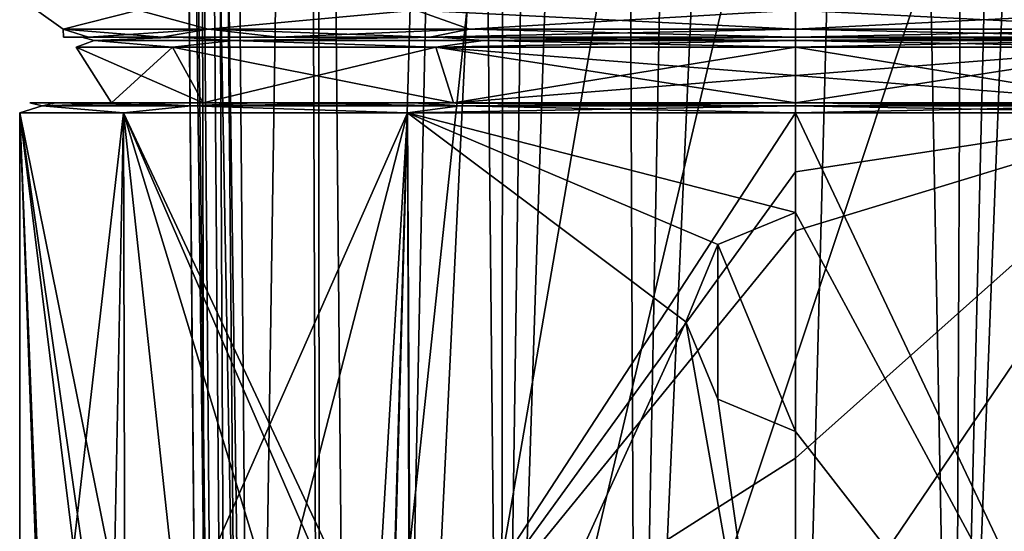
# Model space of a CAD drawing. Header units: metres. Extents: x -110 to 110, y -123 to 72.
# Tile 5 of 11: x -23 to 6, y -70 to -55. Entities that reach past the tile are written whole.
import ezdxf

# ---------------------------------------------------------------- set-up
doc = ezdxf.new("R2010")
doc.units = ezdxf.units.M
doc.layers.add('11522202', color=7, linetype='CONTINUOUS')

msp = doc.modelspace()

# ---------------------------------------------------------------- linework, layer by layer
at = {"layer": '11522202'}
for points in [[(-4.719648, -91.09214, -59.01066), (0, 14.5, -59.15), (0, -90.15245, -59.15)], [(-4.719648, -91.09214, -59.01066), (-2.723378, 14.15914, -59.10363), (0, 14.5, -59.15)], [(0, 14.5, -59.15), (2.722556, 14.15934, -59.10366), (0, -90.15245, -59.15)], [(-4.719648, -91.09214, -59.01066), (-5.186987, 13.18686, -58.98167), (-2.723378, 14.15914, -59.10363)], [(2.722556, 14.15934, -59.10366), (4.719648, -91.09214, -59.01066), (0, -90.15245, -59.15)], [(2.722556, 14.15934, -59.10366), (5.185816, 13.18751, -58.98174), (4.719648, -91.09214, -59.01066)], [(-8.719511, -93.77825, -58.67339), (-7.187389, 11.71828, -58.82648), (-5.186987, 13.18686, -58.98167)], [(-4.719648, -91.09214, -59.01066), (-8.719511, -93.77825, -58.67339), (-5.186987, 13.18686, -58.98167)], [(5.185816, 13.18751, -58.98174), (7.186258, 11.71936, -58.82658), (4.719648, -91.09214, -59.01066)], [(-8.719511, -93.77825, -58.67339), (-8.618285, 9.922111, -58.68443), (-7.187389, 11.71828, -58.82648)], [(7.186258, 11.71936, -58.82658), (8.617465, 9.923497, -58.68452), (4.719648, -91.09214, -59.01066)], [(-8.719511, -93.77825, -58.67339), (-9.216984, -43.89911, -58.61727), (-8.618285, 9.922111, -58.68443)], [(8.617465, 9.923497, -58.68452), (8.719511, -93.77825, -58.67339), (4.719648, -91.09214, -59.01066)], [(-17.9807, -53.58616, -48.69353), (-17.70264, 5.849687, -52.54354), (-17.46145, -113.0873, -48.75116)], [(-16.75495, -113.0776, -52.44328), (-17.70264, 5.849687, -52.54354), (-17.35532, 5.853501, -53.27666)], [(-16.75495, -113.0776, -52.44328), (-17.46145, -113.0873, -48.75116), (-17.70264, 5.849687, -52.54354)], [(-16.29741, -113.0728, -53.43381), (-17.35532, 5.853501, -53.27666), (-14.50986, 5.881906, -56.62428)], [(-16.29741, -113.0728, -53.43381), (-16.75495, -113.0776, -52.44328), (-17.35532, 5.853501, -53.27666)], [(-16.29741, -113.0728, -53.43381), (-14.50986, 5.881906, -56.62428), (-14.07828, -113.0508, -56.24915)], [(-14.07828, -113.0508, -56.24915), (-14.50986, 5.881906, -56.62428), (-14.18506, 5.884991, -56.85852)], [(-13.06809, -113.0411, -57.03175), (-14.18506, 5.884991, -56.85852), (-9.713916, 5.925824, -58.55806)], [(-13.06809, -113.0411, -57.03175), (-14.07828, -113.0508, -56.24915), (-14.18506, 5.884991, -56.85852)], [(-11.8823, -99.36379, -57.76591), (-13.06809, -113.0411, -57.03175), (-9.713916, 5.925824, -58.55806)], [(-11.8823, -99.36379, -57.76591), (-9.713916, 5.925824, -58.55806), (-9.216984, -43.89911, -58.61727)], [(-17.46145, -113.0873, -48.75116), (-17.46145, -113.0873, -40.65), (-18.4993, 5.838559, -40.65)], [(-17.02212, -113.0834, -39.58934), (-18.4993, 5.838559, -40.65), (-17.46145, -113.0873, -40.65)], [(-17.9807, -53.58616, -48.69353), (-17.46145, -113.0873, -48.75116), (-18.4993, 5.838559, -40.65)], [(-18.30213, -0.914917, -40.02107), (-18.4993, 5.838559, -40.65), (-17.02212, -113.0834, -39.58934)], [(-17.91646, -6.429365, -39.55414), (-18.30213, -0.914917, -40.02107), (-17.02212, -113.0834, -39.58934)], [(-17.91646, -6.429365, -39.55414), (-17.02212, -113.0834, -39.58934), (-15.9615, -113.0742, -39.15)], [(-17.40933, -10.9171, -39.25697), (-17.91646, -6.429365, -39.55414), (-15.9615, -113.0742, -39.15)], [(-17.40933, -10.9171, -39.25697), (-15.9615, -113.0742, -39.15), (-16.82195, -14.47613, -39.15)], [(-6.027928, -19.8053, -39.15), (-16.82195, -14.47613, -39.15), (-15.9615, -113.0742, -39.15)], [(-15.9615, -113.0742, -39.15), (15.9615, -113.0742, -39.15), (16.82195, -14.47613, -39.15)], [(6.027928, -19.8053, -39.15), (-15.9615, -113.0742, -39.15), (16.82195, -14.47613, -39.15)], [(0, -20.5, -39.15), (-6.027928, -19.8053, -39.15), (-15.9615, -113.0742, -39.15)], [(6.027928, -19.8053, -39.15), (0, -20.5, -39.15), (-15.9615, -113.0742, -39.15)], [(-11.8823, -99.36379, -57.76591), (-9.216984, -43.89911, -58.61727), (-8.719511, -93.77825, -58.67339)], [(-21.70744, -55.26569, 4.954581), (-19.48557, -54.7, 11.25), (-22.5, -54.7)], [(-21.70744, -55.26569, -4.954581), (-22.5, -54.7), (-19.48557, -54.7, -11.25)], [(-21.70744, -55.26569, 4.954581), (-22.5, -54.7), (-21.70744, -55.26569, -4.954581)], [(-17.40801, -55.26569, 13.88243), (-19.48557, -54.7, 11.25), (-21.70744, -55.26569, 4.954581)], [(-21.70744, -55.26569, -4.954581), (-19.48557, -54.7, -11.25), (-17.40801, -55.26569, -13.88243)], [(-17.40801, -55.26569, 13.88243), (-11.25, -54.7, 19.48557), (-19.48557, -54.7, 11.25)], [(-17.40801, -55.26569, -13.88243), (-19.48557, -54.7, -11.25), (-11.25, -54.7, -19.48557)], [(-9.660719, -55.26569, 20.06069), (-11.25, -54.7, 19.48557), (-17.40801, -55.26569, 13.88243)], [(-17.40801, -55.26569, -13.88243), (-11.25, -54.7, -19.48557), (-9.660719, -55.26569, -20.06069)], [(-9.660719, -55.26569, -20.06069), (-11.25, -54.7, -19.48557), (0, -54.7, -22.5)], [(0, -55.26569, 22.26569), (0, -54.7, 22.5), (-11.25, -54.7, 19.48557)], [(-9.660719, -55.26569, 20.06069), (0, -55.26569, 22.26569), (-11.25, -54.7, 19.48557)], [(-9.660719, -55.26569, -20.06069), (0, -54.7, -22.5), (0, -55.26569, -22.26569)], [(0, -55.26569, -22.26569), (0, -54.7, -22.5), (11.25, -54.7, -19.48557)], [(11.13284, -55.26569, 19.28265), (11.25, -54.7, 19.48557), (0, -54.7, 22.5)], [(11.13284, -55.26569, 19.28265), (0, -54.7, 22.5), (0, -55.26569, 22.26569)], [(0, -55.26569, -22.26569), (11.25, -54.7, -19.48557), (11.13284, -55.26569, -19.28265)], [(-21.70744, -55.26569, -4.954581), (-20.95944, -55.5, -5.620661), (-21.69998, -55.5, -0.000001)], [(-21.70744, -55.26569, -4.954581), (-17.40801, -55.26569, -13.88243), (-20.95944, -55.5, -5.620661)], [(-21.70744, -55.26569, 4.954581), (-21.69998, -55.5, -0.000001), (-20.95944, -55.5, 5.620658)], [(-21.70744, -55.26569, 4.954581), (-21.70744, -55.26569, -4.954581), (-21.69998, -55.5, -0.000001)], [(-21.70744, -55.26569, 4.954581), (-20.95944, -55.5, 5.620658), (-18.78845, -55.5, 10.85741)], [(-17.40801, -55.26569, 13.88243), (-21.70744, -55.26569, 4.954581), (-18.78845, -55.5, 10.85741)], [(-17.40801, -55.26569, -13.88243), (-18.78845, -55.5, -10.85742), (-20.95944, -55.5, -5.620661)], [(-17.40801, -55.26569, -13.88243), (-15.33504, -55.5, -15.35338), (-18.78845, -55.5, -10.85742)], [(-17.40801, -55.26569, 13.88243), (-18.78845, -55.5, 10.85741), (-15.33504, -55.5, 15.35338)], [(-17.40801, -55.26569, -13.88243), (-9.660719, -55.26569, -20.06069), (-15.33504, -55.5, -15.35338)], [(-17.40801, -55.26569, 13.88243), (-15.33504, -55.5, 15.35338), (-10.83512, -55.5, 18.80133)], [(-9.660719, -55.26569, 20.06069), (-17.40801, -55.26569, 13.88243), (-10.83512, -55.5, 18.80133)], [(-9.660719, -55.26569, -20.06069), (-10.83512, -55.5, -18.80133), (-15.33504, -55.5, -15.35338)], [(0, -55.26569, -22.26569), (0, -55.5, -21.7), (-10.83512, -55.5, -18.80133)], [(-9.660719, -55.26569, -20.06069), (0, -55.26569, -22.26569), (-10.83512, -55.5, -18.80133)], [(-9.660719, -55.26569, 20.06069), (-10.83512, -55.5, 18.80133), (0, -55.5, 21.7)], [(-9.660719, -55.26569, 20.06069), (0, -55.5, 21.7), (0, -55.26569, 22.26569)], [(11.13284, -55.26569, -19.28265), (10.83524, -55.5, -18.80127), (0, -55.5, -21.7)], [(0, -55.26569, -22.26569), (11.13284, -55.26569, -19.28265), (0, -55.5, -21.7)], [(0, -55.26569, 22.26569), (0, -55.5, 21.7), (10.83524, -55.5, 18.80127)], [(11.13284, -55.26569, 19.28265), (0, -55.26569, 22.26569), (10.83524, -55.5, 18.80127)], [(-21.15433, -55.5), (-21.69998, -55.5, -0.000001), (-20.95944, -55.5, -5.620661)], [(-21.15433, -55.5), (-20.95944, -55.5, 5.620658), (-21.69998, -55.5, -0.000001)], [(-20.79308, -55.60045, -4.745884), (-18.46976, -55.80089, -10.66352), (-21.32704, -55.80089)], [(-20.79308, -55.60045, 4.745884), (-21.32704, -55.80089), (-18.46976, -55.80089, 10.66352)], [(-20.79308, -55.60045, -4.745884), (-21.32704, -55.80089), (-20.79308, -55.60045, 4.745884)], [(-21.15433, -55.5), (-20.95944, -55.5, -5.620661), (-18.78845, -55.5, -10.85742)], [(-18.32014, -55.5, -10.57726), (-21.15433, -55.5), (-18.78845, -55.5, -10.85742)], [(-21.15433, -55.5), (-18.32014, -55.5, 10.57726), (-20.95944, -55.5, 5.620658)], [(-20.79308, -55.60045, 4.745884), (-18.32014, -55.5, 10.57726), (-21.15433, -55.5)], [(-20.79308, -55.60045, -4.745884), (-21.15433, -55.5), (-18.32014, -55.5, -10.57726)], [(-20.79308, -55.60045, -4.745884), (-20.79308, -55.60045, 4.745884), (-21.15433, -55.5)], [(-18.32014, -55.5, 10.57726), (-18.78845, -55.5, 10.85741), (-20.95944, -55.5, 5.620658)], [(-20.79308, -55.60045, 4.745884), (-16.67475, -55.60045, 13.29767), (-18.32014, -55.5, 10.57726)], [(-16.67475, -55.60045, -13.29767), (-20.79308, -55.60045, -4.745884), (-18.32014, -55.5, -10.57726)], [(-16.67475, -55.60045, -13.29767), (-18.46976, -55.80089, -10.66352), (-20.79308, -55.60045, -4.745884)], [(-20.79308, -55.60045, 4.745884), (-18.46976, -55.80089, 10.66352), (-16.67475, -55.60045, 13.29767)], [(-18.32014, -55.5, -10.57726), (-18.78845, -55.5, -10.85742), (-15.33504, -55.5, -15.35338)], [(-18.32014, -55.5, 10.57726), (-15.33504, -55.5, 15.35338), (-18.78845, -55.5, 10.85741)], [(-16.67475, -55.60045, -13.29767), (-10.66352, -55.80089, -18.46976), (-18.46976, -55.80089, -10.66352)], [(-16.67475, -55.60045, 13.29767), (-18.46976, -55.80089, 10.66352), (-10.66352, -55.80089, 18.46976)], [(-18.32014, -55.5, -10.57726), (-15.33504, -55.5, -15.35338), (-10.83512, -55.5, -18.80133)], [(-10.57706, -55.5, -18.32026), (-18.32014, -55.5, -10.57726), (-10.83512, -55.5, -18.80133)], [(-18.32014, -55.5, 10.57726), (-10.57706, -55.5, 18.32026), (-15.33504, -55.5, 15.35338)], [(-16.67475, -55.60045, 13.29767), (-10.57706, -55.5, 18.32026), (-18.32014, -55.5, 10.57726)], [(-16.67475, -55.60045, -13.29767), (-18.32014, -55.5, -10.57726), (-10.57706, -55.5, -18.32026)], [(-16.67475, -55.60045, 13.29767), (-9.25379, -55.60045, 19.21569), (-10.57706, -55.5, 18.32026)], [(-9.25379, -55.60045, -19.21569), (-16.67475, -55.60045, -13.29767), (-10.57706, -55.5, -18.32026)], [(-9.25379, -55.60045, -19.21569), (-10.66352, -55.80089, -18.46976), (-16.67475, -55.60045, -13.29767)], [(-16.67475, -55.60045, 13.29767), (-10.66352, -55.80089, 18.46976), (-9.25379, -55.60045, 19.21569)], [(-10.57706, -55.5, 18.32026), (-10.83512, -55.5, 18.80133), (-15.33504, -55.5, 15.35338)], [(-10.57706, -55.5, -18.32026), (-10.83512, -55.5, -18.80133), (0, -55.5, -21.7)], [(0, -55.5, 21.15435), (0, -55.5, 21.7), (-10.83512, -55.5, 18.80133)], [(-10.57706, -55.5, 18.32026), (0, -55.5, 21.15435), (-10.83512, -55.5, 18.80133)], [(0, -55.60045, -21.32781), (0, -55.80089, -21.32704), (-10.66352, -55.80089, -18.46976)], [(0, -55.60045, -21.32781), (-10.66352, -55.80089, -18.46976), (-9.25379, -55.60045, -19.21569)], [(-9.25379, -55.60045, 19.21569), (-10.66352, -55.80089, 18.46976), (0, -55.80089, 21.32704)], [(-10.57706, -55.5, -18.32026), (0, -55.5, -21.7), (0, -55.5, -21.15435)], [(-9.25379, -55.60045, -19.21569), (-10.57706, -55.5, -18.32026), (0, -55.5, -21.15435)], [(0, -55.60045, 21.32781), (0, -55.5, 21.15435), (-10.57706, -55.5, 18.32026)], [(-9.25379, -55.60045, 19.21569), (0, -55.60045, 21.32781), (-10.57706, -55.5, 18.32026)], [(0, -55.60045, -21.32781), (-9.25379, -55.60045, -19.21569), (0, -55.5, -21.15435)], [(-9.25379, -55.60045, 19.21569), (0, -55.80089, 21.32704), (0, -55.60045, 21.32781)], [(0, -55.5, -21.15435), (0, -55.5, -21.7), (10.83524, -55.5, -18.80127)], [(10.57706, -55.5, 18.32026), (10.83524, -55.5, 18.80127), (0, -55.5, 21.7)], [(0, -55.5, 21.15435), (10.57706, -55.5, 18.32026), (0, -55.5, 21.7)], [(10.57706, -55.5, -18.32026), (0, -55.5, -21.15435), (10.83524, -55.5, -18.80127)], [(0, -55.60045, -21.32781), (0, -55.5, -21.15435), (10.57706, -55.5, -18.32026)], [(9.25379, -55.60045, -19.21569), (0, -55.60045, -21.32781), (10.57706, -55.5, -18.32026)], [(9.25379, -55.60045, 19.21569), (10.57706, -55.5, 18.32026), (0, -55.5, 21.15435)], [(9.25379, -55.60045, 19.21569), (0, -55.5, 21.15435), (0, -55.60045, 21.32781)], [(9.25379, -55.60045, -19.21569), (10.66352, -55.80089, -18.46976), (0, -55.80089, -21.32704)], [(9.25379, -55.60045, -19.21569), (0, -55.80089, -21.32704), (0, -55.60045, -21.32781)], [(0, -55.60045, 21.32781), (0, -55.80089, 21.32704), (10.66352, -55.80089, 18.46976)], [(9.25379, -55.60045, 19.21569), (0, -55.60045, 21.32781), (10.66352, -55.80089, 18.46976)], [(-20.27382, -57.45), (-21.32704, -55.80089), (-18.46976, -55.80089, -10.66352)], [(-17.55764, -57.45, 10.13691), (-18.46976, -55.80089, 10.66352), (-21.32704, -55.80089)], [(-20.27382, -57.45), (-17.55764, -57.45, 10.13691), (-21.32704, -55.80089)], [(-17.55764, -57.45, -10.13691), (-20.27382, -57.45), (-18.46976, -55.80089, -10.66352)], [(-17.55764, -57.45, -10.13691), (-18.46976, -55.80089, -10.66352), (-10.66352, -55.80089, -18.46976)], [(-10.13691, -57.45, 17.55764), (-10.66352, -55.80089, 18.46976), (-18.46976, -55.80089, 10.66352)], [(-17.55764, -57.45, 10.13691), (-10.13691, -57.45, 17.55764), (-18.46976, -55.80089, 10.66352)], [(-10.13691, -57.45, -17.55764), (-17.55764, -57.45, -10.13691), (-10.66352, -55.80089, -18.46976)], [(-10.13691, -57.45, -17.55764), (-10.66352, -55.80089, -18.46976), (0, -55.80089, -21.32704)], [(0, -56.63588, 20.81676), (0, -55.80089, 21.32704), (-10.66352, -55.80089, 18.46976)], [(0, -57.45, 20.27382), (0, -56.63588, 20.81676), (-10.66352, -55.80089, 18.46976)], [(-10.13691, -57.45, 17.55764), (0, -57.45, 20.27382), (-10.66352, -55.80089, 18.46976)], [(-10.13691, -57.45, -17.55764), (0, -55.80089, -21.32704), (0, -56.63588, -20.81676)], [(10.66352, -55.80089, -18.46976), (0, -57.45, -20.27382), (0, -56.63588, -20.81676)], [(10.13691, -57.45, -17.55764), (0, -57.45, -20.27382), (10.66352, -55.80089, -18.46976)], [(10.66352, -55.80089, -18.46976), (0, -56.63588, -20.81676), (0, -55.80089, -21.32704)], [(10.13691, -57.45, 17.55764), (0, -55.80089, 21.32704), (0, -56.63588, 20.81676)], [(10.13691, -57.45, 17.55764), (10.66352, -55.80089, 18.46976), (0, -55.80089, 21.32704)], [(-10.13691, -57.45, -17.55764), (0, -56.63588, -20.81676), (0, -57.45, -20.27382)], [(10.13691, -57.45, 17.55764), (0, -56.63588, 20.81676), (0, -57.45, 20.27382)], [(-21.92565, -57.45, -5.878397), (-22.7, -57.45, 0.000047), (-21.92562, -57.45, 5.878487)], [(-22.33767, -57.53787, 5.098473), (-21.92562, -57.45, 5.878487), (-22.7, -57.45, 0.000047)], [(-22.33769, -57.53787, -5.098381), (-22.7, -57.45, 0.000047), (-21.92565, -57.45, -5.878397)], [(-22.33769, -57.53787, -5.098381), (-22.33767, -57.53787, 5.098473), (-22.7, -57.45, 0.000047)], [(-22.33769, -57.53787, -5.098381), (-21.92565, -57.45, -5.878397), (-19.65558, -57.45, -11.35551)], [(-17.91346, -57.53787, -14.28544), (-22.33769, -57.53787, -5.098381), (-19.65558, -57.45, -11.35551)], [(-22.33767, -57.53787, 5.098473), (-17.9134, -57.53787, 14.28551), (-21.92562, -57.45, 5.878487)], [(-21.92565, -57.45, -5.878397), (-19.65554, -57.45, 11.35559), (-20.27382, -57.45)], [(-19.65558, -57.45, -11.35551), (-21.92565, -57.45, -5.878397), (-20.27382, -57.45)], [(-21.92565, -57.45, -5.878397), (-21.92562, -57.45, 5.878487), (-19.65554, -57.45, 11.35559)], [(-17.9134, -57.53787, 14.28551), (-19.65554, -57.45, 11.35559), (-21.92562, -57.45, 5.878487)], [(-19.65554, -57.45, 11.35559), (-17.55764, -57.45, 10.13691), (-20.27382, -57.45)], [(-19.65558, -57.45, -11.35551), (-20.27382, -57.45), (-17.55764, -57.45, -10.13691)], [(-16.04446, -57.45, -16.05818), (-19.65558, -57.45, -11.35551), (-17.55764, -57.45, -10.13691)], [(-17.91346, -57.53787, -14.28544), (-19.65558, -57.45, -11.35551), (-16.04446, -57.45, -16.05818)], [(-19.65554, -57.45, 11.35559), (-16.0444, -57.45, 16.05825), (-17.55764, -57.45, 10.13691)], [(-17.9134, -57.53787, 14.28551), (-16.0444, -57.45, 16.05825), (-19.65554, -57.45, 11.35559)], [(-17.91346, -57.53787, -14.28544), (-16.04446, -57.45, -16.05818), (-11.33831, -57.45, -19.6655)], [(-9.941254, -57.53787, -20.64309), (-17.91346, -57.53787, -14.28544), (-11.33831, -57.45, -19.6655)], [(-17.9134, -57.53787, 14.28551), (-9.941169, -57.53787, 20.64313), (-16.0444, -57.45, 16.05825)], [(-11.33823, -57.45, 19.66555), (-10.13691, -57.45, 17.55764), (-17.55764, -57.45, 10.13691)], [(-16.0444, -57.45, 16.05825), (-11.33823, -57.45, 19.66555), (-17.55764, -57.45, 10.13691)], [(-16.04446, -57.45, -16.05818), (-17.55764, -57.45, -10.13691), (-10.13691, -57.45, -17.55764)], [(-11.33831, -57.45, -19.6655), (-16.04446, -57.45, -16.05818), (-10.13691, -57.45, -17.55764)], [(-9.941169, -57.53787, 20.64313), (-11.33823, -57.45, 19.66555), (-16.0444, -57.45, 16.05825)], [(-0.000061, -57.45, -22.7), (-11.33831, -57.45, -19.6655), (-10.13691, -57.45, -17.55764)], [(-9.941254, -57.53787, -20.64309), (-11.33831, -57.45, -19.6655), (-0.000061, -57.45, -22.7)], [(-11.33823, -57.45, 19.66555), (0.000032, -57.45, 22.7), (-10.13691, -57.45, 17.55764)], [(0.000032, -57.53787, 22.91213), (0.000032, -57.45, 22.7), (-11.33823, -57.45, 19.66555)], [(-9.941169, -57.53787, 20.64313), (0.000032, -57.53787, 22.91213), (-11.33823, -57.45, 19.66555)], [(-0.000061, -57.45, -22.7), (-10.13691, -57.45, -17.55764), (0, -57.45, -20.27382)], [(0.000032, -57.45, 22.7), (0, -57.45, 20.27382), (-10.13691, -57.45, 17.55764)], [(-0.000062, -57.53787, -22.91213), (-9.941254, -57.53787, -20.64309), (-0.000061, -57.45, -22.7)], [(-0.000062, -57.53787, -22.91213), (-0.000061, -57.45, -22.7), (11.33821, -57.45, -19.66556)], [(9.94115, -57.53787, -20.64314), (-0.000062, -57.53787, -22.91213), (11.33821, -57.45, -19.66556)], [(-0.000061, -57.45, -22.7), (0, -57.45, -20.27382), (10.13691, -57.45, -17.55764)], [(11.33821, -57.45, -19.66556), (-0.000061, -57.45, -22.7), (10.13691, -57.45, -17.55764)], [(11.33829, -57.45, 19.66551), (10.13691, -57.45, 17.55764), (0, -57.45, 20.27382)], [(11.33829, -57.45, 19.66551), (0, -57.45, 20.27382), (0.000032, -57.45, 22.7)], [(9.941234, -57.53787, 20.6431), (11.33829, -57.45, 19.66551), (0.000032, -57.45, 22.7)], [(9.941234, -57.53787, 20.6431), (0.000032, -57.45, 22.7), (0.000032, -57.53787, 22.91213)], [(-22.33769, -57.53787, -5.098381), (-19.91859, -57.75, -11.49998), (-23, -57.75, 0.000027)], [(-22.33767, -57.53787, 5.098473), (-23, -57.75, 0.000027), (-19.91857, -57.75, 11.50003)], [(-22.33769, -57.53787, -5.098381), (-23, -57.75, 0.000027), (-22.33767, -57.53787, 5.098473)], [(-23, -57.75, 0.000027), (-23, -78.65396, 0.000729), (-22.2035, -79.64421, 6.000398)], [(-21, -73.91174, 9.380832), (-23, -57.75, 0.000027), (-22.2035, -79.64421, 6.000398)], [(-23, -57.75, 0.000027), (-22.20276, -77.65015, -6.003102), (-23, -78.65396, 0.000729)], [(-23, -57.75, 0.000027), (-19.91859, -57.75, -11.49998), (-22.20276, -77.65015, -6.003102)], [(-20.1987, -71.59468, 11.00057), (-19.91857, -57.75, 11.50003), (-23, -57.75, 0.000027)], [(-20.84299, -72.77573, 9.724701), (-23, -57.75, 0.000027), (-21, -73.91174, 9.380832)], [(-20.84299, -72.77573, 9.724701), (-20.1987, -71.59468, 11.00057), (-23, -57.75, 0.000027)], [(-17.91346, -57.53787, -14.28544), (-19.91859, -57.75, -11.49998), (-22.33769, -57.53787, -5.098381)], [(-22.33767, -57.53787, 5.098473), (-19.91857, -57.75, 11.50003), (-17.9134, -57.53787, 14.28551)], [(-19.91859, -57.75, -11.49998), (-19.8712, -76.70503, -11.58168), (-22.20276, -77.65015, -6.003102)], [(-20.1987, -71.59468, 11.00057), (-18.54169, -70.58537, 13.60903), (-19.91857, -57.75, 11.50003)], [(-17.91346, -57.53787, -14.28544), (-11.50001, -57.75, -19.91858), (-19.91859, -57.75, -11.49998)], [(-19.91859, -57.75, -11.49998), (-11.50001, -57.75, -19.91858), (-19.8712, -76.70503, -11.58168)], [(-17.9134, -57.53787, 14.28551), (-19.91857, -57.75, 11.50003), (-11.49997, -57.75, 19.9186)], [(-12.44795, -73.68027, 19.34033), (-11.49997, -57.75, 19.9186), (-19.91857, -57.75, 11.50003)], [(-13.82458, -71.8247, 18.38154), (-12.44795, -73.68027, 19.34033), (-19.91857, -57.75, 11.50003)], [(-16.00755, -70.62784, 16.5154), (-13.82458, -71.8247, 18.38154), (-19.91857, -57.75, 11.50003)], [(-18.54169, -70.58537, 13.60903), (-16.00755, -70.62784, 16.5154), (-19.91857, -57.75, 11.50003)], [(-11.50001, -57.75, -19.91858), (-16.18286, -75.88792, -16.34365), (-19.8712, -76.70503, -11.58168)], [(-9.941254, -57.53787, -20.64309), (-11.50001, -57.75, -19.91858), (-17.91346, -57.53787, -14.28544)], [(-17.9134, -57.53787, 14.28551), (-11.49997, -57.75, 19.9186), (-9.941169, -57.53787, 20.64313)], [(-11.50001, -57.75, -19.91858), (-11.41274, -75.25903, -19.96871), (-16.18286, -75.88792, -16.34365)], [(-12.44795, -73.68027, 19.34033), (-12, -75.71743, 19.62142), (-11.49997, -57.75, 19.9186)], [(-12, -75.71743, 19.62142), (-11.42422, -81.906, 19.96214), (-11.49997, -57.75, 19.9186)], [(-0.000062, -57.53787, -22.91213), (-0.000014, -57.75, -23), (-11.50001, -57.75, -19.91858)], [(-0.000062, -57.53787, -22.91213), (-11.50001, -57.75, -19.91858), (-9.941254, -57.53787, -20.64309)], [(-11.50001, -57.75, -19.91858), (-0.000014, -57.75, -23), (-11.41274, -75.25903, -19.96871)], [(-9.941169, -57.53787, 20.64313), (-11.49997, -57.75, 19.9186), (-0.000014, -57.75, 23)], [(-11.49997, -57.75, 19.9186), (-3.25, -63.95, 22.76922), (-2.298392, -61.65224, 22.88487)], [(-11.49997, -57.75, 19.9186), (-11.42422, -81.906, 19.96214), (-3.25, -63.95, 22.76922)], [(-11.49997, -57.75, 19.9186), (-2.298392, -61.65224, 22.88487), (-0.000008, -60.7, 23)], [(-11.49997, -57.75, 19.9186), (-0.000008, -60.7, 23), (-0.000014, -57.75, 23)], [(-11.41274, -75.25903, -19.96871), (-0.000014, -57.75, -23), (-0.000009, -59.5, -23)], [(-9.941169, -57.53787, 20.64313), (-0.000014, -57.75, 23), (0.000032, -57.53787, 22.91213)], [(9.94115, -57.53787, -20.64314), (-0.000014, -57.75, -23), (-0.000062, -57.53787, -22.91213)], [(0.000032, -57.53787, 22.91213), (-0.000014, -57.75, 23), (11.5, -57.75, 19.91859)], [(9.94115, -57.53787, -20.64314), (11.49995, -57.75, -19.91861), (-0.000014, -57.75, -23)], [(11.42476, -81.90597, 19.96184), (-0.000014, -57.75, 23), (-0.000008, -60.7, 23)], [(11.42476, -81.90597, 19.96184), (11.5, -57.75, 19.91859), (-0.000014, -57.75, 23)], [(-0.000009, -59.5, -23), (-0.000014, -57.75, -23), (11.49995, -57.75, -19.91861)], [(0.000018, -61.25, -23), (-0.000009, -59.5, -23), (11.49995, -57.75, -19.91861)], [(-0.000002, -67.98895, -23), (0.000018, -61.25, -23), (11.49995, -57.75, -19.91861)], [(0, -74.7279, -23), (-0.000002, -67.98895, -23), (11.49995, -57.75, -19.91861)], [(11.41334, -75.25908, -19.96837), (0, -74.7279, -23), (11.49995, -57.75, -19.91861)], [(9.941234, -57.53787, 20.6431), (0.000032, -57.53787, 22.91213), (11.5, -57.75, 19.91859)], [(-11.41274, -75.25903, -19.96871), (-0.000009, -59.5, -23), (0.000018, -61.25, -23)], [(-0.000008, -60.7, 23), (-2.298392, -61.65224, 22.88487), (-0.000005, -67.2, 23)], [(11.42476, -81.90597, 19.96184), (-0.000008, -60.7, 23), (-0.000005, -67.2, 23)], [(-11.41274, -75.25903, -19.96871), (0.000018, -61.25, -23), (-0.000002, -67.98895, -23)], [(-2.298392, -61.65224, 22.88487), (-3.25, -63.95, 22.76922), (-2.298388, -66.24777, 22.88487)], [(-2.298392, -61.65224, 22.88487), (-2.298388, -66.24777, 22.88487), (-0.000005, -67.2, 23)], [(-11.42422, -81.906, 19.96214), (0, -82.39254, 23), (-3.25, -63.95, 22.76922)], [(-3.25, -63.95, 22.76922), (0, -82.39254, 23), (-2.298388, -66.24777, 22.88487)], [(-2.298388, -66.24777, 22.88487), (0, -82.39254, 23), (-0.000005, -67.2, 23)], [(11.42476, -81.90597, 19.96184), (-0.000005, -67.2, 23), (0, -82.39254, 23)], [(-11.41274, -75.25903, -19.96871), (-0.000002, -67.98895, -23), (0, -74.7279, -23)]]:
    msp.add_3dface(points, dxfattribs=at)

doc.saveas('drawing.dxf')
